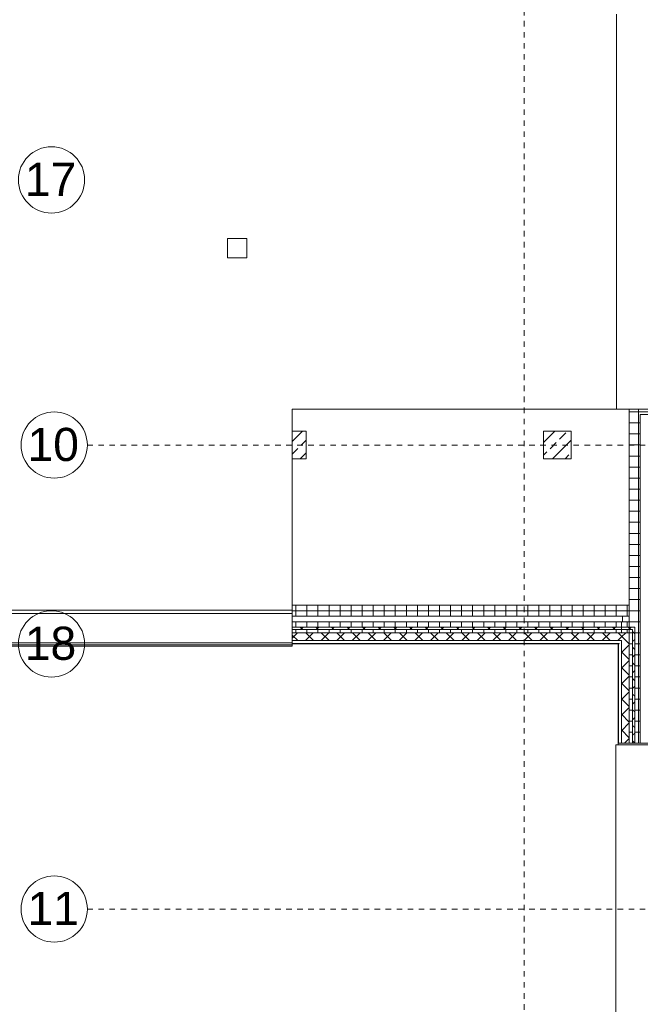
# Model space of a CAD drawing. Header units: metres. Extents: x -52 to 123, y -78 to 33.
# Tile 12 of 114: x 9 to 20, y -51 to -33. Entities that reach past the tile are written whole.
import ezdxf

# ---------------------------------------------------------------- set-up
doc = ezdxf.new("R2010")
doc.units = ezdxf.units.M
doc.linetypes.add('Rasterlinie', pattern=[0.019, 0.01, -0.003, 0.003, -0.003])
for name, color, linetype, lineweight in [('A_Dächer_', 7, 'Continuous', 9), ('A_Fassadenelemente', 7, 'Continuous', 9), ('A_Fenster', 7, 'Continuous', 9), ('A_Raster', 7, 'Continuous', 9), ('A_Tragwerksstützen_Stahlbeton', 7, 'Continuous', 9), ('A_Wände', 7, 'Continuous', 9), ('A_Wände_Schraffur', 7, 'Continuous', 18)]:
    doc.layers.add(name, color=color, linetype=linetype, lineweight=lineweight)
doc.styles.add('Arial', font='arial.ttf', dxfattribs={"height": 0.6})
pattern_1 = [(0, (1.421, 2.104), (0, 0.2), []), (90, (1.421, 2.104), (-0.2, 0), [])]
pattern_2 = [(45, (1.421, 2.104), (-0.14142136, 0.14142136), []), (135, (1.421, 2.104), (-0.14142136, -0.14142136), [])]
pattern_3 = [(45, (1.421, 2.104), (-0.2283955, 0.2283955), []), (45, (1.649, 2.104), (-0.2283955, 0.2283955), [0.161, -0.081])]

# ---------------------------------------------------------------- blocks, each defined once
blk = doc.blocks.new('Systemelement - GSH_Fassadenelement_169-169-169-6804231-BS_Übersicht_O1_BRANDSCHUTZ')
at = {"layer": 'A_Fassadenelemente'}
for p, q in [((-0.6, 0.06), (0.6, 0.06)), ((-0.6, 0.052), (-0.6, 0.06)), ((0.6, 0.052), (-0.6, 0.052)), ((0.6, 0.052), (0.6, 0.06))]:
    blk.add_line(p, q, dxfattribs=at)
blk = doc.blocks.new('Systemelement - GSH_Fassadenelement_169-169-169-6804232-BS_Übersicht_O1_BRANDSCHUTZ')
at = {"layer": 'A_Fassadenelemente'}
for p, q in [((-0.298, 0.06), (0.298, 0.06)), ((-0.298, 0.052), (-0.298, 0.06)), ((0.298, 0.052), (-0.298, 0.052)), ((0.298, 0.052), (0.298, 0.06))]:
    blk.add_line(p, q, dxfattribs=at)
blk = doc.blocks.new('Attika_Scwhimmhalle - Attika_Scwhimmhalle-5431613-BS_Übersicht_O1_BRANDSCHUTZ')
at = {"layer": 'A_Dächer_'}
for p, q in [((13.556, -44.085), (6.764, -44.085)), ((13.556, -44.144), (6.808, -44.144)), ((13.556, -44.144), (13.556, -44.085)), ((13.556, -44.681), (13.556, -44.144)), ((13.556, -44.681), (7.345, -44.681)), ((13.556, -44.716), (7.38, -44.716)), ((7.4, -44.736), (13.556, -44.736)), ((13.556, -44.716), (13.556, -44.681)), ((13.556, -44.736), (13.556, -44.716))]:
    blk.add_line(p, q, dxfattribs=at)
blk = doc.blocks.new('Systemelement - GSH_Fassadenelement_169-169-169-5927956-BS_Übersicht_O1_BRANDSCHUTZ')
at = {"layer": 'A_Fassadenelemente'}
for p, q in [((-0.257, 0.06), (0.257, 0.06)), ((-0.257, 0.052), (-0.257, 0.06)), ((0.257, 0.052), (-0.257, 0.052)), ((0.257, 0.052), (0.257, 0.06))]:
    blk.add_line(p, q, dxfattribs=at)
blk = doc.blocks.new('Systemelement - GSH_Fassadenelement_169-169-169-5694222-BS_Übersicht_O1_BRANDSCHUTZ')
at = {"layer": 'A_Fassadenelemente'}
for p, q in [((-0.6, 0.06), (0.6, 0.06)), ((-0.6, 0.052), (-0.6, 0.06)), ((0.6, 0.052), (-0.6, 0.052)), ((0.6, 0.052), (0.6, 0.06))]:
    blk.add_line(p, q, dxfattribs=at)
blk = doc.blocks.new('Systemelement - GSH_Fassadenelement_169-169-169-V352-BS_Übersicht_O1_BRANDSCHUTZ')
at = {"layer": 'A_Fassadenelemente'}
for p, q in [((-0.6, 0.06), (0.003, 0.06)), ((-0.6, 0.052), (-0.6, 0.06)), ((-0.6, 0.052), (0.003, 0.052))]:
    blk.add_line(p, q, dxfattribs=at)
blk = doc.blocks.new('Fensterbank1 - Fensterbank-6073046-BS_Übersicht_O1_BRANDSCHUTZ')
at = {"layer": 'A_Fenster'}
for p, q in [((19.428, -33.297), (19.428, -40.447)), ((19.432, -40.447), (19.428, -40.447)), ((19.432, -40.447), (20.021, -40.447)), ((19.412, -46.527), (19.412, -59.241)), ((19.412, -46.527), (19.416, -46.527)), ((19.416, -46.527), (19.456, -46.527))]:
    blk.add_line(p, q, dxfattribs=at)
blk = doc.blocks.new('Metal_Verkleidung - Metal_Verkleidung-6154593-BS_Übersicht_O1_BRANDSCHUTZ')
at = {"layer": 'A_Wände', "lineweight": 18}
for p, q in [((19.456, -46.497), (20.056, -46.497)), ((19.456, -46.497), (19.456, -46.527)), ((20.056, -46.527), (19.456, -46.527))]:
    blk.add_line(p, q, dxfattribs=at)
blk = doc.blocks.new('Raster - 3_0mm_mit Kreis-376402-BS_Übersicht_O1_BRANDSCHUTZ')
at = {"layer": 'A_Raster'}
blk.add_circle((0, 0), 0.003, dxfattribs=at)

msp = doc.modelspace()

# ---------------------------------------------------------------- hatches: boundary and pattern name
at = {"layer": 'A_Tragwerksstützen_Stahlbeton'}
h = msp.add_hatch(dxfattribs=at)
h.set_pattern_fill('FP_3', color=256, style=0, pattern_type=2)
h.set_pattern_definition(pattern_3)
h.paths.add_polyline_path([(13.806, -41.347), (13.806, -40.847), (13.556, -40.847), (13.556, -41.347)], flags=0)
h = msp.add_hatch(dxfattribs=at)
h.set_pattern_fill('FP_3', color=256, style=0, pattern_type=2)
h.set_pattern_definition(pattern_3)
h.paths.add_polyline_path([(18.606, -41.347), (18.606, -40.847), (18.106, -40.847), (18.106, -41.347)], flags=0)
at = {"layer": 'A_Wände_Schraffur', "lineweight": 9}
h = msp.add_hatch(dxfattribs=at)
h.set_pattern_fill('FP_1', color=256, style=0, pattern_type=2)
h.set_pattern_definition(pattern_1)
h.paths.add_polyline_path([(19.963, -40.547), (20.156, -40.547), (20.156, -40.447), (19.656, -40.447), (19.656, -40.547), (19.904, -40.547)], flags=0)
h = msp.add_hatch(dxfattribs=at)
h.set_pattern_fill('FP_1', color=256, style=0, pattern_type=2)
h.set_pattern_definition(pattern_1)
h.paths.add_polyline_path([(19.656, -44.297), (19.856, -44.297), (19.856, -40.547), (19.656, -40.547), (19.656, -44.173)], flags=0)
h = msp.add_hatch(dxfattribs=at)
h.set_pattern_fill('FP_1', color=256, style=0, pattern_type=2)
h.set_pattern_definition(pattern_1)
h.paths.add_polyline_path([(19.656, -44.197), (19.656, -43.997), (13.556, -43.997), (13.556, -44.197), (17.466, -44.197)], flags=0)
h = msp.add_hatch(dxfattribs=at)
h.set_pattern_fill('FP_1', color=256, style=0, pattern_type=2)
h.set_pattern_definition(pattern_1)
h.paths.add_polyline_path([(13.556, -44.397), (19.756, -44.397), (19.756, -44.297), (13.556, -44.297)], flags=0)
h = msp.add_hatch(dxfattribs=at)
h.set_pattern_fill('FP_1', color=256, style=0, pattern_type=2)
h.set_pattern_definition(pattern_1)
h.paths.add_polyline_path([(19.856, -46.497), (19.856, -44.297), (19.756, -44.297), (19.756, -46.497)], flags=0)
h = msp.add_hatch(dxfattribs=at)
h.set_pattern_fill('FP_2', color=256, style=0, pattern_type=2)
h.set_pattern_definition(pattern_2)
h.paths.add_polyline_path([(19.716, -44.437), (19.715, -44.397), (19.656, -44.397), (19.656, -44.437), (19.7, -44.437)], flags=0)
h.paths.add_polyline_path([(14.016, -44.437), (19.598, -44.437), (19.615, -44.397), (13.556, -44.397), (13.556, -44.437)], flags=0)
h = msp.add_hatch(dxfattribs=at)
h.set_pattern_fill('FP_1', color=256, style=0, pattern_type=2)
h.set_pattern_definition(pattern_1)
h.paths.add_polyline_path([(19.656, -44.497), (19.656, -44.437), (13.556, -44.437), (13.556, -44.497), (19.536, -44.497)], flags=0)
h = msp.add_hatch(dxfattribs=at)
h.set_pattern_fill('FP_2', color=256, style=0, pattern_type=2)
h.set_pattern_definition(pattern_2)
h.paths.add_polyline_path([(17.466, -44.637), (19.516, -44.637), (19.516, -44.497), (13.556, -44.497), (13.556, -44.637)], flags=0)
h = msp.add_hatch(dxfattribs=at)
h.set_pattern_fill('FP_2', color=256, style=0, pattern_type=2)
h.set_pattern_definition(pattern_2)
h.paths.add_polyline_path([(19.656, -46.497), (19.656, -44.497), (19.516, -44.497), (19.516, -46.497)], flags=0)
h.paths.add_polyline_path([(19.598, -44.437), (19.656, -44.437), (19.656, -44.397), (19.615, -44.397)], flags=0)
h = msp.add_hatch(dxfattribs=at)
h.set_pattern_fill('FP_1', color=256, style=0, pattern_type=2)
h.set_pattern_definition(pattern_1)
h.paths.add_polyline_path([(19.684, -46.497), (19.716, -46.497), (19.716, -44.437), (19.656, -44.437), (19.656, -46.497)], flags=0)
h = msp.add_hatch(dxfattribs=at)
h.set_pattern_fill('FP_2', color=256, style=0, pattern_type=2)
h.set_pattern_definition(pattern_2)
h.paths.add_polyline_path([(19.756, -46.497), (19.756, -44.397), (19.716, -44.397), (19.716, -46.497)], flags=0)

# ---------------------------------------------------------------- linework, layer by layer
at = {"layer": 'A_Dächer_'}
for p, q in [((12.381, -37.707), (12.381, -37.357)), ((12.381, -37.357), (12.731, -37.357)), ((12.731, -37.357), (12.731, -37.707)), ((12.731, -37.707), (12.381, -37.707)), ((13.556, -44.085), (13.556, -40.447)), ((19.429, -40.447), (13.556, -40.447))]:
    msp.add_line(p, q, dxfattribs=at)
at = {"layer": 'A_Raster', "linetype": 'Rasterlinie'}
for p, q in [((17.756, -64.12), (17.756, 31.557)), ((9.846, -41.097), (94.587, -41.097)), ((9.846, -49.497), (94.587, -49.497))]:
    msp.add_line(p, q, dxfattribs=at)
at = {"layer": 'A_Tragwerksstützen_Stahlbeton', "lineweight": 18}
for p, q in [((13.806, -40.847), (13.556, -40.847)), ((13.806, -41.347), (13.806, -40.847)), ((18.106, -41.347), (18.106, -40.847)), ((18.106, -40.847), (18.606, -40.847)), ((18.606, -41.347), (18.606, -40.847)), ((13.806, -41.347), (13.556, -41.347)), ((18.606, -41.347), (18.106, -41.347))]:
    msp.add_line(p, q, dxfattribs=at)
at = {"layer": 'A_Wände', "lineweight": 18}
for p, q in [((19.656, -46.497), (19.656, -40.447)), ((20.156, -40.547), (19.856, -40.547)), ((19.856, -40.547), (19.856, -46.497)), ((19.656, -43.997), (13.556, -43.997)), ((19.656, -44.197), (13.556, -44.197)), ((19.856, -44.297), (13.556, -44.297)), ((19.516, -44.497), (19.516, -44.297)), ((19.656, -44.497), (13.556, -44.497)), ((19.516, -44.637), (13.556, -44.637)), ((19.516, -46.497), (19.516, -44.637)), ((19.856, -46.497), (19.516, -46.497))]:
    msp.add_line(p, q, dxfattribs=at)
at = {"layer": 'A_Wände'}
for p, q in [((19.536, -44.197), (19.536, -44.297)), ((13.556, -44.397), (19.756, -44.397)), ((13.556, -44.437), (19.716, -44.437)), ((19.716, -44.437), (19.716, -46.497)), ((19.756, -44.397), (19.756, -46.497))]:
    msp.add_line(p, q, dxfattribs=at)

# ---------------------------------------------------------------- block references
at = {"layer": 'A_Dächer_'}
msp.add_blockref('Attika_Scwhimmhalle - Attika_Scwhimmhalle-5431613-BS_Übersicht_O1_BRANDSCHUTZ', (0, 0), dxfattribs=at)
at = {"layer": 'A_Fassadenelemente'}
for name, p, rotation in [('Systemelement - GSH_Fassadenelement_169-169-169-V352-BS_Übersicht_O1_BRANDSCHUTZ', (13.559, -44.637), 180), ('Systemelement - GSH_Fassadenelement_169-169-169-5694222-BS_Übersicht_O1_BRANDSCHUTZ', (14.759, -44.637), 180), ('Systemelement - GSH_Fassadenelement_169-169-169-5694222-BS_Übersicht_O1_BRANDSCHUTZ', (15.959, -44.637), 180), ('Systemelement - GSH_Fassadenelement_169-169-169-5694222-BS_Übersicht_O1_BRANDSCHUTZ', (17.159, -44.637), 180), ('Systemelement - GSH_Fassadenelement_169-169-169-5694222-BS_Übersicht_O1_BRANDSCHUTZ', (18.359, -44.637), 180), ('Systemelement - GSH_Fassadenelement_169-169-169-5927956-BS_Übersicht_O1_BRANDSCHUTZ', (19.216, -44.637), 180), ('Systemelement - GSH_Fassadenelement_169-169-169-6804232-BS_Übersicht_O1_BRANDSCHUTZ', (19.516, -44.999), 90), ('Systemelement - GSH_Fassadenelement_169-169-169-6804231-BS_Übersicht_O1_BRANDSCHUTZ', (19.516, -45.897), 90)]:
    msp.add_blockref(name, p, dxfattribs=dict(at, rotation=rotation))
at = {"layer": 'A_Fenster'}
msp.add_blockref('Fensterbank1 - Fensterbank-6073046-BS_Übersicht_O1_BRANDSCHUTZ', (0, 0), dxfattribs=at)
at = {"layer": 'A_Raster', "xscale": 199.9999999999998, "yscale": 199.9999999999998, "zscale": 199.9999999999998, "rotation": 269.9999999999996}
for p in [(9.197, -36.297), (9.246, -41.097), (9.197, -44.697), (9.246, -49.497)]:
    msp.add_blockref('Raster - 3_0mm_mit Kreis-376402-BS_Übersicht_O1_BRANDSCHUTZ', p, dxfattribs=at)
at = {"layer": 'A_Wände', "lineweight": 18}
msp.add_blockref('Metal_Verkleidung - Metal_Verkleidung-6154593-BS_Übersicht_O1_BRANDSCHUTZ', (0, 0), dxfattribs=at)

# ---------------------------------------------------------------- texts
at = {"layer": 'A_Raster', "char_height": 0.6, "width": 1.15443, "attachment_point": 1, "style": 'Arial'}
for s, insert in [('17', (8.713, -35.986)), ('10', (8.762, -40.786)), ('18', (8.713, -44.386)), ('11', (8.762, -49.186))]:
    msp.add_mtext(s, dxfattribs=dict(at, insert=insert))

doc.saveas('drawing.dxf')
